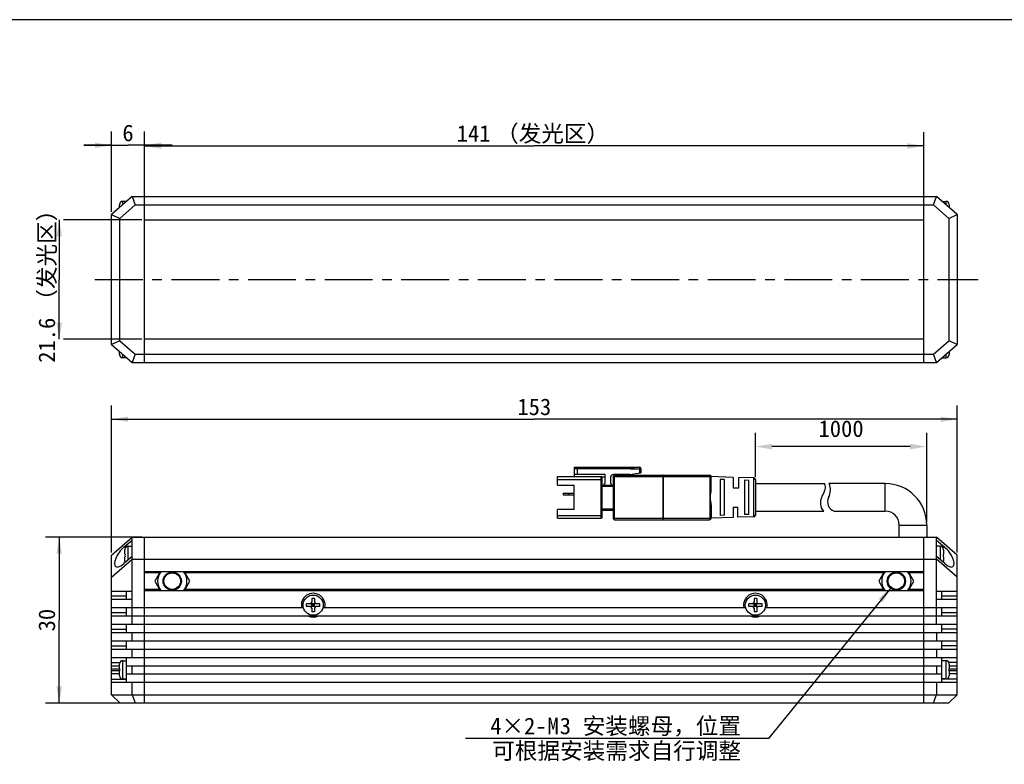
# Model space of a CAD drawing. Header units: millimetres. Extents: x -11 to 460, y 90 to 300.
# Tile 3 of 4: x 102 to 280, y 165 to 300. Entities that reach past the tile are written whole.
import ezdxf
from ezdxf.enums import TextEntityAlignment as Align

# ---------------------------------------------------------------- set-up
doc = ezdxf.new("R2010")
doc.units = ezdxf.units.MM
doc.header["$LTSCALE"] = 23.1
doc.header["$PDMODE"] = 3
doc.header["$PDSIZE"] = 8
doc.linetypes.add('CENTER', pattern=[0.6, 0.375, -0.075, 0.075, -0.075])
doc.layers.get('0').update_dxf_attribs({"linetype": 'CONTINUOUS'})
doc.layers.get('Defpoints').update_dxf_attribs({"linetype": 'CONTINUOUS'})
for name, color, linetype in [('00_COMPONENTS', 7, 'CONTINUOUS'), ('07_ALL_HOLES', 7, 'CONTINUOUS'), ('51__DRAFT_DIMS', 7, 'CONTINUOUS'), ('_X2_56FE5C42_X0__01_528', 7, 'CONTINUOUS')]:
    doc.layers.add(name, color=color, linetype=linetype)
doc.styles.get("Standard").update_dxf_attribs({"font": 'simfang.ttf'})
doc.dimstyles.new('DIMSTYLE_1', dxfattribs={"dimtxt": 3, "dimasz": 3, "dimexe": 2.5, "dimexo": 0.5, "dimgap": 0.75, "dimtad": 1, "dimdsep": 46, "dimtxsty": 'STANDARD', "dimblk": '_FILLED', "dimblk1": '_FILLED', "dimblk2": '_FILLED', "dimcen": 0.09, "dimclrt": 3, "dimazin": 2, "dimtp": 0.5, "dimtm": 0.5, "dimtfac": 1, "dimtofl": 0, "dimtmove": 0, "dimatfit": 3, "dimldrblk": '_FILLED', "dimfxl": 1, "dimtolj": 1, "dimarcsym": 0})
doc.dimstyles.new('DIMSTYLE_2', dxfattribs={"dimtxt": 3, "dimasz": 3, "dimexe": 2.5, "dimexo": 0.5, "dimgap": 0.75, "dimtad": 1, "dimdsep": 46, "dimtxsty": 'STANDARD', "dimblk": '_FILLED', "dimblk1": '_FILLED', "dimblk2": '_FILLED', "dimcen": 0.09, "dimclrt": 3, "dimazin": 2, "dimtp": 0.2, "dimtm": 0.2, "dimtfac": 1, "dimtofl": 0, "dimtmove": 0, "dimatfit": 3, "dimldrblk": '_FILLED', "dimfxl": 1, "dimtolj": 1, "dimarcsym": 0})
doc.dimstyles.new('DIMSTYLE_3', dxfattribs={"dimtxt": 3, "dimasz": 3, "dimexe": 2.5, "dimexo": 0.5, "dimgap": 0.75, "dimtad": 1, "dimdsep": 46, "dimtxsty": 'STANDARD', "dimblk": '_FILLED', "dimblk1": '_FILLED', "dimblk2": '_FILLED', "dimcen": 0.09, "dimclrt": 3, "dimazin": 2, "dimtp": 0.1, "dimtm": 0.1, "dimtfac": 1, "dimtofl": 0, "dimtmove": 0, "dimatfit": 3, "dimldrblk": '_FILLED', "dimfxl": 1, "dimtolj": 1, "dimarcsym": 0})
doc.dimstyles.new('DIMSTYLE_4', dxfattribs={"dimtxt": 3, "dimasz": 3, "dimexe": 2.5, "dimexo": 0.5, "dimtad": 1, "dimdsep": 46, "dimtxsty": 'STANDARD', "dimblk": '_FILLED', "dimblk1": '_FILLED', "dimblk2": '_FILLED', "dimcen": 0.09, "dimclrt": 3, "dimazin": 2, "dimtp": 0.1, "dimtm": 0.1, "dimtfac": 1, "dimtofl": 0, "dimtmove": 0, "dimatfit": 1, "dimldrblk": '_FILLED', "dimfxl": 1, "dimtolj": 1, "dimarcsym": 0})
doc.dimstyles.new('DIMSTYLE_5', dxfattribs={"dimtxt": 3, "dimasz": 3, "dimexe": 2.5, "dimexo": 0.5, "dimgap": 0.75, "dimtad": 1, "dimdsep": 46, "dimtxsty": 'STANDARD', "dimblk": '_FILLED', "dimblk1": '_FILLED', "dimblk2": '_FILLED', "dimcen": 0.09, "dimclrt": 3, "dimazin": 2, "dimtp": 0.3, "dimtm": 0.3, "dimtfac": 1, "dimtofl": 0, "dimtmove": 0, "dimatfit": 3, "dimldrblk": '_FILLED', "dimfxl": 1, "dimtolj": 1, "dimarcsym": 0})

# ---------------------------------------------------------------- blocks, each defined once
blk = doc.blocks.new('_FILLED')
at = {"color": 0, "linetype": 'ByBlock'}
blk.add_solid([(0, 0), (-1, 0.167), (-1, -0.167)], dxfattribs=at)
blk = doc.blocks.new('*D1')
at = {"layer": '51__DRAFT_DIMS', "color": 4, "transparency": 16777216}
for p, q in [((118.42, 203.45), (118.42, 230.04)), ((271.42, 203.45), (271.42, 230.04)), ((118.42, 227.54), (194.92, 227.54)), ((271.42, 227.54), (194.92, 227.54))]:
    blk.add_line(p, q, dxfattribs=at)
at = {"layer": '51__DRAFT_DIMS', "color": 4, "transparency": 16777216, "xscale": 3, "yscale": 3, "zscale": 3, "rotation": 180}
blk.add_blockref('_FILLED', (118.42, 227.54), dxfattribs=at)
at = {"layer": '51__DRAFT_DIMS', "color": 4, "transparency": 16777216, "xscale": 3, "yscale": 3, "zscale": 3}
blk.add_blockref('_FILLED', (271.42, 227.54), dxfattribs=at)
at = {"layer": '51__DRAFT_DIMS', "color": 3, "transparency": 16777216}
blk.add_text('153', height=3, dxfattribs=at).set_placement((194.92, 228.29), align=Align.CENTER)
blk = doc.blocks.new('*D2')
at = {"layer": '51__DRAFT_DIMS', "color": 4, "transparency": 16777216}
for p, q in [((123.92, 206.2), (106.47, 206.2)), ((108.97, 206.2), (108.97, 191.2)), ((108.97, 176.2), (108.97, 191.2)), ((123.92, 176.2), (106.47, 176.2))]:
    blk.add_line(p, q, dxfattribs=at)
at = {"layer": '51__DRAFT_DIMS', "color": 4, "transparency": 16777216, "xscale": 3, "yscale": 3, "zscale": 3}
for p, rotation in [((108.97, 206.2), 90), ((108.97, 176.2), 270)]:
    blk.add_blockref('_FILLED', p, dxfattribs=dict(at, rotation=rotation))
at = {"layer": '51__DRAFT_DIMS', "color": 3, "transparency": 16777216}
blk.add_text('30', height=3, rotation=90, dxfattribs=at).set_placement((108.22, 191.2), align=Align.CENTER)
blk = doc.blocks.new('*D3')
at = {"layer": '51__DRAFT_DIMS', "color": 4, "transparency": 16777216}
for p, q in [((108.98, 263.61), (108.98, 252.81)), ((123.92, 263.61), (109.73, 263.61)), ((108.98, 242.01), (108.98, 252.81)), ((123.92, 242.01), (109.73, 242.01))]:
    blk.add_line(p, q, dxfattribs=at)
at = {"layer": '51__DRAFT_DIMS', "color": 4, "transparency": 16777216, "xscale": 3, "yscale": 3, "zscale": 3}
for p, rotation in [((108.98, 263.61), 90), ((108.98, 242.01), 270)]:
    blk.add_blockref('_FILLED', p, dxfattribs=dict(at, rotation=rotation))
at = {"layer": '51__DRAFT_DIMS', "color": 3, "transparency": 16777216}
for s, p in [('（发光区）', (108.23, 257.22)), ('21.6', (108.23, 241.83))]:
    blk.add_text(s, height=3, rotation=90, dxfattribs=at).set_placement(p, align=Align.CENTER)
blk = doc.blocks.new('*D4')
at = {"layer": '51__DRAFT_DIMS', "color": 4, "transparency": 16777216}
for p, q in [((124.42, 266.81), (124.42, 279.49)), ((265.42, 266.81), (265.42, 279.49)), ((124.42, 276.99), (194.92, 276.99)), ((265.42, 276.99), (194.92, 276.99))]:
    blk.add_line(p, q, dxfattribs=at)
at = {"layer": '51__DRAFT_DIMS', "color": 4, "transparency": 16777216, "xscale": 3, "yscale": 3, "zscale": 3, "rotation": 180}
blk.add_blockref('_FILLED', (124.42, 276.99), dxfattribs=at)
at = {"layer": '51__DRAFT_DIMS', "color": 4, "transparency": 16777216, "xscale": 3, "yscale": 3, "zscale": 3}
blk.add_blockref('_FILLED', (265.42, 276.99), dxfattribs=at)
at = {"layer": '51__DRAFT_DIMS', "color": 3, "transparency": 16777216}
for s, p in [('141', (183.94, 277.74)), ('（发光区）', (198.23, 277.74))]:
    blk.add_text(s, height=3, dxfattribs=at).set_placement(p, align=Align.CENTER)
blk = doc.blocks.new('*D10')
at = {"layer": '51__DRAFT_DIMS', "color": 4, "transparency": 16777216}
for p, q in [((259.48, 197.09), (237.32, 169.8)), ((233.82, 169.8), (182.48, 169.8)), ((237.32, 169.8), (233.82, 169.8))]:
    blk.add_line(p, q, dxfattribs=at)
at = {"layer": '51__DRAFT_DIMS', "color": 4, "transparency": 16777216, "xscale": 3, "yscale": 3, "zscale": 3, "rotation": 50.9251164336}
blk.add_blockref('_FILLED', (259.48, 197.09), dxfattribs=at)
at = {"layer": '51__DRAFT_DIMS', "color": 3, "transparency": 16777216}
for s, p in [('4×2-', (197.15, 170.55)), ('M', (199.35, 170.55)), ('3', (201.56, 170.55)), ('安装螺母，位置', (232.32, 170.55)), ('可根据安装需求自行调整', (232.32, 166.05))]:
    blk.add_text(s, height=3, dxfattribs=at).set_placement(p, align=Align.RIGHT)
blk = doc.blocks.new('*D14')
at = {"layer": '51__DRAFT_DIMS', "color": 0, "lineweight": -2}
for p, q in [((234.92, 217.11), (234.92, 225.09)), ((265.92, 208.9), (265.92, 225.09)), ((262.92, 222.59), (237.92, 222.59))]:
    blk.add_line(p, q, dxfattribs=at)
at = {"layer": 'Defpoints', "color": 0}
for p in [(234.92, 222.59), (234.92, 216.61), (265.92, 208.4)]:
    blk.add_point(p, dxfattribs=at)
at = {"layer": '51__DRAFT_DIMS', "color": 0, "linetype": 'ByBlock', "lineweight": -2, "xscale": 3, "yscale": 3, "zscale": 3, "rotation": 180}
blk.add_blockref('_FILLED', (234.92, 222.59), dxfattribs=at)
at = {"layer": '51__DRAFT_DIMS', "color": 0, "linetype": 'ByBlock', "lineweight": -2, "xscale": 3, "yscale": 3, "zscale": 3}
blk.add_blockref('_FILLED', (265.92, 222.59), dxfattribs=at)
at = {"layer": '51__DRAFT_DIMS', "color": 3, "insert": (250.42, 227.34), "char_height": 3, "attachment_point": 2, "line_spacing_factor": 0.9}
blk.add_mtext('\\A1;1000{}{{\\H0.7x;}{}}', dxfattribs=at)
blk = doc.blocks.new('*D12')
at = {"layer": '51__DRAFT_DIMS', "color": 4, "transparency": 16777216}
for p, q in [((118.42, 265.06), (118.42, 279.6)), ((124.42, 266.81), (124.42, 279.6)), ((118.42, 277.1), (113.42, 277.1)), ((113.42, 277.1), (121.42, 277.1)), ((129.42, 277.1), (121.42, 277.1)), ((124.42, 277.1), (129.42, 277.1))]:
    blk.add_line(p, q, dxfattribs=at)
at = {"layer": '51__DRAFT_DIMS', "color": 4, "transparency": 16777216, "xscale": 3, "yscale": 3, "zscale": 3}
blk.add_blockref('_FILLED', (118.42, 277.1), dxfattribs=at)
at = {"layer": '51__DRAFT_DIMS', "color": 4, "transparency": 16777216, "xscale": 3, "yscale": 3, "zscale": 3, "rotation": 180}
blk.add_blockref('_FILLED', (124.42, 277.1), dxfattribs=at)
at = {"layer": '51__DRAFT_DIMS', "color": 3, "transparency": 16777216}
blk.add_text('6', height=3, dxfattribs=at).set_placement((121.42, 277.85), align=Align.CENTER)

msp = doc.modelspace()

# ---------------------------------------------------------------- linework, layer by layer
at = {"color": 7}
msp.add_line((460.4507, 299.83124), (-10.77734, 299.83124), dxfattribs=at)
at = {"layer": '00_COMPONENTS', "color": 7}
for p, q in [((122.17188, 267.81455), (118.42188, 264.56455)), ((122.17188, 267.81455), (122.73143, 266.31455)), ((122.17188, 267.81455), (267.67188, 267.81455)), ((124.42188, 237.81455), (124.42188, 267.81455)), ((265.42188, 237.81455), (265.42188, 267.81455)), ((267.11233, 266.31455), (267.67188, 267.81455)), ((271.42188, 264.56455), (267.67188, 267.81455)), ((119.87188, 265.82122), (119.87188, 266.33436)), ((119.87394, 266.41419), (119.87687, 266.41367)), ((122.73143, 266.31455), (119.92188, 263.87961)), ((121.17188, 266.96455), (120.47188, 266.96455)), ((121.17188, 266.94788), (121.17188, 266.96455)), ((122.73143, 266.31455), (267.11233, 266.31455)), ((269.92188, 263.87961), (267.11233, 266.31455)), ((268.67188, 266.96455), (269.37188, 266.96455)), ((268.67188, 266.96455), (268.67188, 266.94788)), ((269.9669, 266.41367), (269.96981, 266.41419)), ((269.97188, 266.33436), (269.97188, 265.82122)), ((118.42188, 241.06455), (118.42188, 264.56455)), ((118.42188, 264.56455), (119.92188, 263.87961)), ((119.92188, 241.74949), (119.92188, 263.87961)), ((269.92188, 263.87961), (271.42188, 264.56455)), ((269.92188, 263.87961), (269.92188, 241.74949)), ((271.42188, 264.56455), (271.42188, 241.06455)), ((124.42188, 263.61455), (265.42188, 263.61455)), ((119.92188, 241.74949), (118.42188, 241.06455)), ((118.42188, 241.06455), (122.17188, 237.81455)), ((119.92188, 241.74949), (122.73143, 239.31455)), ((265.42188, 242.01455), (124.42188, 242.01455)), ((267.11233, 239.31455), (269.92188, 241.74949)), ((267.67188, 237.81455), (271.42188, 241.06455)), ((271.42188, 241.06455), (269.92188, 241.74949)), ((119.87188, 239.29475), (119.87188, 239.80788)), ((119.87687, 239.21543), (119.87396, 239.21492)), ((122.73143, 239.31455), (122.17188, 237.81455)), ((122.73143, 239.31455), (267.11233, 239.31455)), ((267.67188, 237.81455), (267.11233, 239.31455)), ((269.96983, 239.21491), (269.9669, 239.21543)), ((269.97188, 239.80788), (269.97188, 239.29475)), ((121.17188, 238.66455), (120.47188, 238.66455)), ((121.17188, 238.66455), (121.17188, 238.68122)), ((122.17188, 237.81455), (267.67188, 237.81455)), ((268.67188, 238.68122), (268.67188, 238.66455)), ((268.67188, 238.66455), (269.37188, 238.66455)), ((258.42188, 215.90277), (248.26488, 215.90277)), ((249.14767, 210.90277), (258.42188, 210.90277)), ((260.92188, 206.20277), (260.92188, 208.40277)), ((265.92188, 208.40277), (265.92188, 206.20277)), ((118.42188, 202.95277), (122.17188, 206.20277)), ((120.67188, 204.3877), (122.17188, 205.6877)), ((122.17188, 190.45277), (122.17188, 206.20277)), ((122.17188, 206.20277), (267.67188, 206.20277)), ((124.42188, 176.20277), (124.42188, 206.20277)), ((265.42188, 176.20277), (265.42188, 206.20277)), ((271.42188, 202.95277), (267.67188, 206.20277)), ((267.67188, 190.45277), (267.67188, 206.20277)), ((267.67188, 205.6877), (269.17188, 204.3877)), ((120.87188, 203.15277), (120.87188, 203.92258)), ((120.87188, 203.15277), (120.87687, 203.15277)), ((120.87394, 204.00241), (120.87687, 204.00189)), ((121.47188, 204.55277), (122.17188, 204.55277)), ((268.37188, 204.55277), (267.67188, 204.55277)), ((268.9669, 204.00189), (268.96983, 204.00241)), ((268.9669, 203.15277), (268.97188, 203.15277)), ((268.97188, 203.92258), (268.97188, 203.15277)), ((118.42188, 177.70277), (118.42188, 202.95277)), ((118.42188, 198.95277), (122.17188, 202.20277)), ((122.17188, 202.71785), (120.67188, 201.41785)), ((120.87188, 201.88297), (120.87188, 202.65277)), ((120.87687, 202.65277), (120.87188, 202.65277)), ((120.87687, 201.80365), (120.87394, 201.80313)), ((122.17188, 202.20277), (267.67188, 202.20277)), ((269.17188, 201.41785), (267.67188, 202.71785)), ((271.42188, 198.95277), (267.67188, 202.20277)), ((268.97188, 202.65277), (268.9669, 202.65277)), ((268.96983, 201.80313), (268.9669, 201.80365)), ((268.97188, 202.65277), (268.97188, 201.88297)), ((271.42188, 177.70277), (271.42188, 202.95277)), ((265.42188, 199.95277), (124.42188, 199.95277)), ((127.22799, 199.95277), (126.24648, 198.25275)), ((132.59728, 198.25275), (131.61578, 199.95277)), ((258.22799, 199.95277), (257.24648, 198.25275)), ((263.59728, 198.25275), (262.61578, 199.95277)), ((126.24648, 198.25275), (127.22797, 196.55277)), ((131.6158, 196.55277), (132.59728, 198.25275)), ((257.24648, 198.25275), (258.22797, 196.55277)), ((262.6158, 196.55277), (263.59728, 198.25275)), ((118.42188, 196.45277), (122.17188, 196.45277)), ((121.17188, 194.95277), (121.17188, 196.45277)), ((124.42188, 196.55277), (265.42188, 196.55277)), ((267.67188, 196.45277), (271.42188, 196.45277)), ((268.67188, 194.95277), (268.67188, 196.45277)), ((122.17188, 194.95277), (118.42188, 194.95277)), ((155.25975, 193.5649), (154.58402, 194.24064)), ((154.58402, 193.5649), (155.25975, 194.24064)), ((154.67188, 195.10277), (154.67188, 194.45277)), ((155.17188, 195.10277), (154.67188, 195.10277)), ((155.17188, 195.10277), (155.17188, 194.45277)), ((234.58402, 194.24064), (235.25975, 193.5649)), ((234.58402, 193.5649), (235.25975, 194.24064)), ((235.17188, 195.10277), (234.67188, 195.10277)), ((234.67188, 195.10277), (234.67188, 194.45277)), ((235.17188, 195.10277), (235.17188, 194.45277)), ((271.42188, 194.95277), (267.67188, 194.95277)), ((118.42188, 193.45277), (153.16564, 193.45277)), ((121.17188, 191.95277), (121.17188, 193.45277)), ((153.72188, 193.65277), (153.72188, 194.15277)), ((154.37188, 194.15277), (153.72188, 194.15277)), ((154.37188, 193.65277), (153.72188, 193.65277)), ((154.67188, 193.65277), (154.67188, 194.15277)), ((155.17188, 194.15277), (154.67188, 194.15277)), ((155.17188, 193.90277), (154.67188, 193.90277)), ((155.17188, 193.65277), (154.67188, 193.65277)), ((154.67188, 193.35277), (154.67188, 192.70277)), ((155.17188, 192.70277), (154.67188, 192.70277)), ((154.92188, 194.15277), (154.92188, 193.65277)), ((155.17188, 193.65277), (155.17188, 194.15277)), ((155.17188, 193.35277), (155.17188, 192.70277)), ((156.12188, 194.15277), (155.47188, 194.15277)), ((156.12188, 193.65277), (155.47188, 193.65277)), ((156.12188, 193.65277), (156.12188, 194.15277)), ((156.67812, 193.45277), (233.16564, 193.45277)), ((234.37188, 194.15277), (233.72188, 194.15277)), ((233.72188, 193.65277), (233.72188, 194.15277)), ((234.37188, 193.65277), (233.72188, 193.65277)), ((235.17188, 194.15277), (234.67188, 194.15277)), ((234.67188, 193.65277), (234.67188, 194.15277)), ((235.17188, 193.90277), (234.67188, 193.90277)), ((235.17188, 193.65277), (234.67188, 193.65277)), ((234.67188, 193.35277), (234.67188, 192.70277)), ((235.17188, 192.70277), (234.67188, 192.70277)), ((234.92188, 194.15277), (234.92188, 193.65277)), ((235.17188, 193.65277), (235.17188, 194.15277)), ((235.17188, 193.35277), (235.17188, 192.70277)), ((236.12188, 194.15277), (235.47188, 194.15277)), ((236.12188, 193.65277), (235.47188, 193.65277)), ((236.12188, 193.65277), (236.12188, 194.15277)), ((236.67812, 193.45277), (271.42188, 193.45277)), ((268.67188, 191.95277), (268.67188, 193.45277)), ((118.42188, 191.95277), (271.42188, 191.95277)), ((118.42188, 190.45277), (271.42188, 190.45277)), ((118.42188, 188.95277), (271.42188, 188.95277)), ((121.17188, 188.95277), (121.17188, 190.45277)), ((122.17188, 187.45277), (122.17188, 188.95277)), ((267.67188, 188.95277), (267.67188, 187.45277)), ((268.67188, 188.95277), (268.67188, 190.45277)), ((118.42188, 187.45277), (271.42188, 187.45277)), ((121.17188, 185.95277), (121.17188, 187.45277)), ((268.67188, 185.95277), (268.67188, 187.45277)), ((118.42188, 185.95277), (271.42188, 185.95277)), ((122.17188, 184.45277), (122.17188, 185.95277)), ((267.67188, 185.95277), (267.67188, 184.45277)), ((118.42188, 184.45277), (271.42188, 184.45277)), ((120.47188, 183.85277), (121.17188, 183.85277)), ((121.17188, 179.95277), (121.17188, 184.45277)), ((268.67188, 179.95277), (268.67188, 184.45277)), ((269.37188, 183.85277), (268.67188, 183.85277)), ((118.42188, 182.95277), (119.87188, 182.95277)), ((119.87188, 182.45277), (119.87188, 183.22258)), ((119.87188, 182.45277), (119.87687, 182.45277)), ((119.87188, 181.18297), (119.87188, 181.95277)), ((119.87687, 181.95277), (119.87188, 181.95277)), ((119.87394, 183.30241), (119.87687, 183.30189)), ((121.17188, 182.95277), (268.67188, 182.95277)), ((122.17188, 181.45277), (122.17188, 182.95277)), ((267.67188, 182.95277), (267.67188, 181.45277)), ((269.9669, 183.30189), (269.96983, 183.30241)), ((269.9669, 182.45277), (269.97188, 182.45277)), ((269.97188, 181.95277), (269.9669, 181.95277)), ((269.97188, 183.22258), (269.97188, 182.45277)), ((269.97188, 182.95277), (271.42188, 182.95277)), ((269.97188, 181.95277), (269.97188, 181.18297)), ((119.87188, 181.45277), (118.42188, 181.45277)), ((118.42188, 179.95277), (271.42188, 179.95277)), ((119.87687, 181.10365), (119.87394, 181.10313)), ((120.47188, 180.55277), (121.17188, 180.55277)), ((121.17188, 181.45277), (268.67188, 181.45277)), ((122.17188, 177.70277), (122.17188, 179.95277)), ((267.67188, 179.95277), (267.67188, 177.70277)), ((269.37188, 180.55277), (268.67188, 180.55277)), ((269.96983, 181.10313), (269.9669, 181.10365)), ((271.42188, 181.45277), (269.97188, 181.45277)), ((118.42188, 177.70277), (119.92188, 176.20277)), ((118.42188, 177.70277), (271.42188, 177.70277)), ((122.17188, 177.70277), (122.73143, 176.20277)), ((267.11233, 176.20277), (267.67188, 177.70277)), ((269.92188, 176.20277), (271.42188, 177.70277)), ((119.92188, 176.20277), (269.92188, 176.20277))]:
    msp.add_line(p, q, dxfattribs=at)
at = {"layer": '00_COMPONENTS', "color": 4}
for p, q in [((120.47188, 266.34122), (120.47188, 266.96455)), ((269.37188, 266.96455), (269.37188, 266.34122)), ((120.47188, 238.66455), (120.47188, 239.28788)), ((269.37188, 239.28788), (269.37188, 238.66455)), ((258.42188, 210.90277), (258.42188, 215.90277)), ((260.92188, 208.40277), (265.92188, 208.40277)), ((121.06151, 204.3877), (120.67188, 204.3877)), ((121.47188, 202.11118), (121.47188, 204.55277)), ((268.37188, 204.55277), (268.37188, 202.11118)), ((269.17188, 204.3877), (268.78226, 204.3877)), ((127.11252, 199.75277), (124.42188, 199.75277)), ((258.11252, 199.75277), (131.73125, 199.75277)), ((265.42188, 199.75277), (262.73125, 199.75277)), ((127.1125, 196.75277), (124.42188, 196.75277)), ((258.1125, 196.75277), (131.73127, 196.75277)), ((265.42188, 196.75277), (262.73127, 196.75277)), ((121.17188, 195.53856), (118.42188, 195.53856)), ((271.42188, 195.53856), (268.67188, 195.53856)), ((121.17188, 192.53856), (118.42188, 192.53856)), ((271.42188, 192.53856), (268.67188, 192.53856)), ((118.42188, 189.53856), (121.17188, 189.53856)), ((271.42188, 189.53856), (268.67188, 189.53856)), ((118.42188, 186.53856), (121.17188, 186.53856)), ((271.42188, 186.53856), (268.67188, 186.53856)), ((118.42188, 183.53856), (119.94564, 183.53856)), ((120.47188, 180.55277), (120.47188, 183.85277)), ((269.37188, 183.85277), (269.37188, 180.55277)), ((271.42188, 183.53856), (269.89813, 183.53856)), ((118.42188, 182.40469), (119.87579, 182.40469)), ((119.87579, 182.00085), (118.42188, 182.00085)), ((269.96797, 182.40469), (271.42188, 182.40469)), ((271.42188, 182.00085), (269.96797, 182.00085)), ((118.42188, 180.53856), (121.17188, 180.53856)), ((271.42188, 180.53856), (268.67188, 180.53856))]:
    msp.add_line(p, q, dxfattribs=at)
at = {"layer": '00_COMPONENTS', "color": 7}
for centre, radius in [((129.42188, 198.25275), 1.65), ((129.42188, 198.25275), 1.5), ((260.42188, 198.25275), 1.65), ((260.42188, 198.25275), 1.5), ((154.92188, 193.90277), 1.825), ((234.92188, 193.90277), 1.825)]:
    msp.add_circle(centre, radius, dxfattribs=at)
for centre, radius, start, end in [((120.50449, 266.3344), 0.63261, 172.8013105, 180.0040207), ((120.47188, 266.36455), 0.6, 90, 175.2545596), ((269.37188, 266.36455), 0.6, 4.7454404, 90), ((269.33928, 266.3344), 0.63261, 359.9959793, 7.1986895), ((120.50449, 239.2947), 0.63261, 179.9959793, 187.1986895), ((120.47188, 239.26455), 0.6, 184.7454404, 270), ((269.37188, 239.26455), 0.6, 270, 355.2545596), ((269.33928, 239.2947), 0.63261, 352.8013105, 0.0040207), ((245.49211, 214.75745), 3, 333.1562327, 22.4436174), ((258.42188, 208.40277), 7.5, 0, 90), ((249.77487, 212.58996), 1.8, 153.1562327, 249.6078352), ((258.42188, 208.40277), 2.5, 0, 90), ((121.50449, 203.92262), 0.63261, 172.8013105, 180.0040207), ((121.50718, 203.92258), 0.6353, 178.7933528, 180.0001354), ((121.50601, 203.9226), 0.63413, 177.5896379, 178.7933855), ((121.50311, 203.92275), 0.63122, 175.1872348, 176.387501), ((121.47188, 203.95277), 0.6, 90, 175.2545596), ((121.50203, 203.92284), 0.63014, 173.9886639, 175.187267), ((121.50055, 203.923), 0.62865, 172.7904454, 173.9886949), ((268.37188, 203.95277), 0.6, 4.7454404, 90), ((268.33928, 203.92262), 0.63261, 359.9959793, 7.1986895), ((268.34322, 203.923), 0.62865, 6.0113051, 7.2095546), ((268.34174, 203.92284), 0.63014, 4.812733, 6.0113361), ((268.34066, 203.92275), 0.63122, 3.612499, 4.8127652), ((268.33776, 203.9226), 0.63413, 1.2066145, 2.4103621), ((268.33659, 203.92258), 0.6353, 359.9998646, 1.2066472), ((121.50719, 201.88297), 0.6353, 179.9998651, 181.1991325), ((121.50449, 201.88292), 0.63261, 179.9959793, 187.1986895), ((121.50602, 201.88294), 0.63413, 181.1991, 182.3983145), ((121.50312, 201.88279), 0.63123, 183.5989155, 184.8006653), ((121.47188, 201.85277), 0.6, 184.7454404, 201.8797858), ((121.50204, 201.8827), 0.63015, 184.8006315, 186.003755), ((121.50055, 201.88255), 0.62865, 186.0037218, 187.2095499), ((268.37188, 201.85277), 0.6, 338.1202142, 355.2545596), ((268.33928, 201.88292), 0.63261, 352.8013105, 0.0040207), ((268.34321, 201.88255), 0.62865, 352.7904501, 353.9962782), ((268.34173, 201.8827), 0.63015, 353.996245, 355.1993685), ((268.34065, 201.88279), 0.63123, 355.1993347, 356.4010845), ((268.33775, 201.88294), 0.63413, 357.6016855, 358.8009), ((268.33658, 201.88297), 0.6353, 358.8008675, 0.0001349), ((129.42188, 198.25275), 2.65578, 140.1845643, 219.8141529), ((129.42188, 198.25275), 2.65578, 320.1858471, 39.8154357), ((260.42188, 198.25275), 2.65578, 140.1845643, 219.8141529), ((260.42188, 198.25275), 2.65578, 320.1858471, 39.8154357), ((154.92188, 193.90277), 2.15, 347.9185301, 192.0814699), ((234.92188, 193.90277), 2.15, 347.9185301, 192.0814699), ((154.37188, 194.45277), 0.3, 270, 360), ((155.47188, 194.45277), 0.3, 180, 270), ((234.37188, 194.45277), 0.3, 270, 360), ((235.47188, 194.45277), 0.3, 180, 270), ((154.37188, 193.35277), 0.3, 0, 90), ((155.47188, 193.35277), 0.3, 90, 180), ((234.37188, 193.35277), 0.3, 0, 90), ((235.47188, 193.35277), 0.3, 90, 180), ((154.92188, 193.90277), 2.15, 245.0908473, 294.9091527), ((234.92188, 193.90277), 2.15, 245.0908473, 294.9091527), ((120.47188, 183.25277), 0.6, 90, 175.2545596), ((269.37188, 183.25277), 0.6, 4.7454404, 90), ((120.50449, 183.22262), 0.63261, 172.8013105, 180.0040207), ((120.50718, 183.22258), 0.6353, 178.7933528, 180.0001354), ((120.50601, 183.2226), 0.63413, 177.5896379, 178.7933855), ((120.50311, 183.22275), 0.63122, 175.1872348, 176.387501), ((120.50203, 183.22284), 0.63014, 173.9886639, 175.187267), ((120.50055, 183.223), 0.62865, 172.7904454, 173.9886949), ((269.33928, 183.22262), 0.63261, 359.9959793, 7.1986895), ((269.34322, 183.223), 0.62865, 6.0113051, 7.2095546), ((269.34174, 183.22284), 0.63014, 4.812733, 6.0113361), ((269.34066, 183.22275), 0.63122, 3.612499, 4.8127652), ((269.33776, 183.2226), 0.63413, 1.2066145, 2.4103621), ((269.33659, 183.22258), 0.6353, 359.9998646, 1.2066472), ((120.50719, 181.18297), 0.6353, 179.9998651, 181.1991325), ((120.50449, 181.18292), 0.63261, 179.9959793, 187.1986895), ((120.50602, 181.18294), 0.63413, 181.1991, 182.3983145), ((120.50312, 181.18279), 0.63123, 183.5989155, 184.8006653), ((120.47188, 181.15277), 0.6, 184.7454404, 270), ((120.50204, 181.1827), 0.63015, 184.8006315, 186.003755), ((120.50055, 181.18255), 0.62865, 186.0037218, 187.2095499), ((269.37188, 181.15277), 0.6, 270, 355.2545596), ((269.33928, 181.18292), 0.63261, 352.8013105, 0.0040207), ((269.34321, 181.18255), 0.62865, 352.7904501, 353.9962782), ((269.34173, 181.1827), 0.63015, 353.996245, 355.1993685), ((269.34065, 181.18279), 0.63123, 355.1993347, 356.4010845), ((269.33775, 181.18294), 0.63413, 357.6016855, 358.8009), ((269.33658, 181.18297), 0.6353, 358.8008675, 0.0001349)]:
    msp.add_arc(centre, radius, start, end, dxfattribs=at)
for centre, major_axis, start_param, end_param in [((120.67188, 202.90277), (1.51036, 2.0101), 1.079057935, 4.220650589), ((269.17188, 202.90277), (-1.51036, 2.0101), 2.062534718, 5.204127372)]:
    msp.add_ellipse(centre, major_axis=major_axis, ratio=0.402459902, start_param=start_param, end_param=end_param, dxfattribs=at)
for points in [[(120.87687, 203.15277), (120.87453, 203.06947), (120.87394, 202.98611), (120.87394, 202.90277)], [(268.96983, 202.90277), (268.96983, 202.98611), (268.96924, 203.06947), (268.9669, 203.15277)], [(120.87394, 202.90277), (120.87394, 202.81943), (120.87453, 202.73608), (120.87687, 202.65277)], [(268.9669, 202.65277), (268.96924, 202.73608), (268.96983, 202.81943), (268.96983, 202.90277)], [(119.87687, 182.45277), (119.87453, 182.36947), (119.87394, 182.28611), (119.87394, 182.20277)], [(119.87394, 182.20277), (119.87394, 182.11943), (119.87453, 182.03608), (119.87687, 181.95277)], [(269.96983, 182.20277), (269.96983, 182.28611), (269.96924, 182.36947), (269.9669, 182.45277)], [(269.9669, 181.95277), (269.96924, 182.03608), (269.96983, 182.11943), (269.96983, 182.20277)]]:
    msp.add_open_spline(points, degree=3, dxfattribs=at)
at = {"layer": '07_ALL_HOLES', "color": 1, "linetype": 'CENTER'}
msp.add_line((115.42188, 252.81455), (275.24006, 252.81455), dxfattribs=at)
at = {"layer": '_X2_56FE5C42_X0__01_528', "color": 7}
for p, q in [((202.22188, 217.15277), (202.22188, 218.85277)), ((202.22188, 218.85277), (214.02188, 218.85277)), ((202.22188, 218.65277), (212.62188, 218.65277)), ((207.72188, 217.55277), (202.22188, 217.55277)), ((207.72188, 216.05277), (207.72188, 217.55277)), ((212.22188, 217.55277), (209.22188, 217.55277)), ((209.42188, 217.45277), (226.62188, 217.45277)), ((212.22188, 217.55277), (214.22188, 217.85277)), ((212.32188, 218.55277), (213.22188, 218.85277)), ((214.22188, 218.65277), (214.22188, 217.85277)), ((199.12188, 215.60277), (199.12188, 217.15277)), ((199.12188, 217.15277), (207.02188, 217.15277)), ((199.12188, 215.60277), (202.12188, 215.60277)), ((202.12188, 211.20277), (202.12188, 215.60277)), ((207.72188, 217.05277), (207.1949, 217.05277)), ((207.22188, 209.85277), (207.22188, 216.95277)), ((209.22188, 215.55277), (207.22188, 215.55277)), ((208.72188, 217.05277), (208.72188, 216.05277)), ((209.22188, 209.55277), (209.22188, 217.25277)), ((230.92188, 217.02777), (226.92188, 217.15277)), ((226.92188, 214.75605), (226.92188, 217.15277)), ((228.52188, 216.66276), (228.52188, 210.14279)), ((229.32189, 216.63421), (228.52189, 216.66276)), ((229.32188, 210.17119), (229.32188, 216.63421)), ((230.92188, 217.02777), (230.92188, 215.15304)), ((234.63125, 216.91185), (231.92188, 216.99652)), ((231.92188, 215.15291), (231.92188, 216.99652)), ((232.92188, 216.50582), (232.92188, 210.29972)), ((233.7215, 216.47694), (232.92189, 216.50582)), ((233.72149, 210.32844), (233.72149, 216.47694)), ((234.92188, 216.612), (234.92188, 210.19355)), ((234.92188, 215.90277), (247.41472, 215.90277)), ((200.12188, 214.15277), (200.12188, 213.85277)), ((200.12188, 214.15277), (202.12188, 214.15277)), ((200.12188, 213.85277), (202.12188, 213.85277)), ((201.12188, 214.15277), (201.12188, 213.85277)), ((230.92189, 215.15277), (231.92189, 215.15277)), ((226.92188, 212.04947), (226.92188, 209.65277)), ((199.12188, 209.65277), (199.12188, 211.20277)), ((202.12188, 211.20277), (199.12188, 211.20277)), ((209.22188, 211.05277), (207.22188, 211.05277)), ((230.92188, 211.65277), (231.72188, 211.65277)), ((230.92188, 211.65277), (230.92188, 209.77777)), ((231.72188, 209.80277), (231.72188, 211.65277)), ((233.72149, 210.32844), (232.92188, 210.29972)), ((234.92188, 210.90277), (247.31314, 210.90277)), ((199.12188, 209.65277), (207.02188, 209.65277)), ((209.42188, 209.35277), (226.62188, 209.35277)), ((230.92188, 209.77777), (226.92188, 209.65277)), ((229.32189, 210.17119), (228.52188, 210.14279)), ((234.63125, 209.89369), (231.72188, 209.80277))]:
    msp.add_line(p, q, dxfattribs=at)
at = {"layer": '_X2_56FE5C42_X0__01_528', "color": 4}
for p, q in [((202.22188, 218.75277), (212.92188, 218.75277)), ((202.72188, 217.55277), (202.72188, 218.65277)), ((209.42188, 209.35277), (209.42188, 217.45277)), ((212.32188, 218.55277), (214.22188, 218.55277)), ((214.02188, 217.82277), (214.02188, 218.85277)), ((218.19621, 217.45277), (218.19621, 209.35277)), ((199.12188, 216.65277), (207.22188, 216.65277)), ((207.02188, 209.65277), (207.02188, 217.15277)), ((209.22188, 217.15277), (226.92188, 217.15277)), ((218.24718, 217.15277), (218.24718, 209.65277)), ((226.67286, 217.15277), (226.67286, 209.65277)), ((234.63125, 209.89369), (234.63125, 216.91185)), ((209.22188, 215.35277), (207.22188, 215.35277)), ((209.22188, 211.25277), (207.22188, 211.25277)), ((199.12188, 210.15277), (207.22188, 210.15277)), ((209.22188, 209.65277), (226.92188, 209.65277))]:
    msp.add_line(p, q, dxfattribs=at)
at = {"layer": '_X2_56FE5C42_X0__01_528', "color": 7}
for centre, radius, start, end in [((209.22188, 217.05277), 0.5, 90, 180), ((209.42188, 217.25277), 0.2, 90, 179.9999993), ((214.02188, 218.65277), 0.2, 0, 89.9999993), ((226.62188, 217.15277), 0.3, 0, 89.9999999), ((207.02188, 216.95277), 0.2, 0.0000002, 89.9999992), ((207.22188, 216.05277), 0.5, 270.0000003, 359.9999997), ((209.22188, 216.05277), 0.5, 180.0000002, 270), ((234.62188, 216.612), 0.3, 0.023181, 88.1820546), ((234.62188, 210.19354), 0.3, 271.7900492, 359.9492092), ((207.02188, 209.85277), 0.2, 270.0000001, 0.0001294), ((209.42188, 209.55277), 0.2, 180.0000001, 270), ((226.62188, 209.65277), 0.3, 270, 359.9999992)]:
    msp.add_arc(centre, radius, start, end, dxfattribs=at)
at = {"layer": '_X2_56FE5C42_X0__01_528', "color": 4}
for points, knots in [([(218.24718, 217.15277), (218.24718, 217.19107), (218.24492, 217.26214), (218.23544, 217.35473), (218.22238, 217.41577), (218.2092, 217.44531), (218.20004, 217.45277), (218.19621, 217.45277)], [0, 0, 0, 0, 0.369453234, 0.68451582, 0.900192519, 0.963073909, 1, 1, 1, 1]), ([(226.62188, 217.45277), (226.62571, 217.45277), (226.6349, 217.44533), (226.64803, 217.41572), (226.66112, 217.35471), (226.6706, 217.26212), (226.67286, 217.19106), (226.67286, 217.15277)], [0, 0, 0, 0, 0.036950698, 0.09988303, 0.315689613, 0.630605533, 1, 1, 1, 1]), ([(218.19621, 209.35277), (218.20004, 209.35277), (218.2092, 209.36024), (218.22238, 209.38979), (218.23544, 209.45084), (218.24493, 209.54342), (218.24718, 209.61448), (218.24718, 209.65277)], [0, 0, 0, 0, 0.036935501, 0.099844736, 0.315618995, 0.630596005, 1, 1, 1, 1]), ([(226.67286, 209.65277), (226.67286, 209.61448), (226.6706, 209.54342), (226.66111, 209.45084), (226.64805, 209.38979), (226.63487, 209.36024), (226.62571, 209.35277), (226.62188, 209.35277)], [0, 0, 0, 0, 0.369404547, 0.684388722, 0.900161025, 0.963067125, 1, 1, 1, 1])]:
    msp.add_open_spline(points, degree=3, knots=knots, dxfattribs=at)
at = {"layer": '_X2_56FE5C42_X0__01_528', "color": 7}
for points, knots in [([(247.31314, 210.90277), (246.93349, 211.26979), (246.65583, 212.09316), (246.8102, 213.30438), (247.28902, 214.12381), (247.65261, 214.94807), (247.62731, 215.5451), (247.41472, 215.90277)], [0, 0, 0, 0, 0.259400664, 0.498605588, 0.659278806, 0.799731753, 1, 1, 1, 1]), ([(226.77632, 213.40277), (226.77632, 213.51873), (226.79719, 213.74955), (226.85258, 214.08894), (226.90456, 214.42301), (226.92188, 214.646), (226.92188, 214.75605)], [0, 0, 0, 0, 0.255396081, 0.508745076, 0.757631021, 1, 1, 1, 1]), ([(226.92188, 212.04947), (226.92188, 212.15955), (226.90423, 212.38255), (226.85352, 212.7168), (226.79686, 213.05598), (226.77632, 213.28681), (226.77632, 213.40277)], [0, 0, 0, 0, 0.242438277, 0.491338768, 0.744606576, 1, 1, 1, 1])]:
    msp.add_open_spline(points, degree=3, knots=knots, dxfattribs=at)

# ---------------------------------------------------------------- dimensions: what is measured, and where the dimension line sits
at = {"layer": '51__DRAFT_DIMS', "color": 4}
for base, p1, p2, angle, dimstyle, picture, middle in [((118.42188, 277.10186), (124.42188, 266.31455), (118.42188, 264.56455), 180, 'DIMSTYLE_3', '*D12', (121.39259, 277.10186)), ((108.97329, 176.20277), (124.42188, 206.20277), (124.42188, 176.20277), 270, 'DIMSTYLE_2', '*D2', (108.97329, 191.19398))]:
    dim = msp.add_linear_dim(base=base, p1=p1, p2=p2, angle=angle, dimstyle=dimstyle, dxfattribs=at)
    dim.commit()
    dim.dimension.update_dxf_attribs({"geometry": picture, "text_midpoint": middle, "dimtype": 160})
dim = msp.add_linear_dim(base=(265.42188, 276.99429), p1=(124.42188, 266.31455), p2=(265.42188, 266.31455), text='<>（发光区）', dimstyle='DIMSTYLE_1', dxfattribs=at)
dim.commit()
dim.dimension.update_dxf_attribs({"geometry": '*D4', "text_midpoint": (194.92188, 276.99429), "dimtype": 160})
dim = msp.add_linear_dim(base=(108.98343, 242.01455), p1=(124.42188, 263.61455), p2=(124.42188, 242.01455), angle=270, text='<>（发光区）', dimstyle='DIMSTYLE_2', dxfattribs=at)
dim.commit()
dim.dimension.update_dxf_attribs({"geometry": '*D3', "text_midpoint": (108.98343, 252.81455), "dimtype": 160})
dim = msp.add_linear_dim(base=(271.42188, 227.54378), p1=(118.42188, 202.95277), p2=(271.42188, 202.95277), dimstyle='DIMSTYLE_1', dxfattribs=at)
dim.commit()
dim.dimension.update_dxf_attribs({"geometry": '*D1', "text_midpoint": (195.00392, 227.54378), "dimtype": 160})
dim = msp.add_linear_dim(base=(234.92188, 222.59249), p1=(265.92188, 208.40277), p2=(234.92188, 216.61211), angle=180, text='1000{}{{\\H0.7x;}{}}', dimstyle='DIMSTYLE_5', override={"dimdec": 4}, dxfattribs=at)
dim.commit()
dim.dimension.update_dxf_attribs({"geometry": '*D14', "text_midpoint": (250.42188, 225.34249)})
dim = msp.add_diameter_dim_2p(p1=(259.47638, 197.08826), p2=(261.36739, 199.41723), text='4×2-M<>安装螺母，位置\\P可根据安装需求自行调整', dimstyle='DIMSTYLE_4', override={"dimtih": 1, "dimtoh": 1, "dimpost": '<>'}, dxfattribs=at)
dim.commit()
dim.dimension.update_dxf_attribs({"geometry": '*D10', "text_midpoint": (208.14726, 169.79695), "dimtype": 163})

doc.saveas('drawing.dxf')
